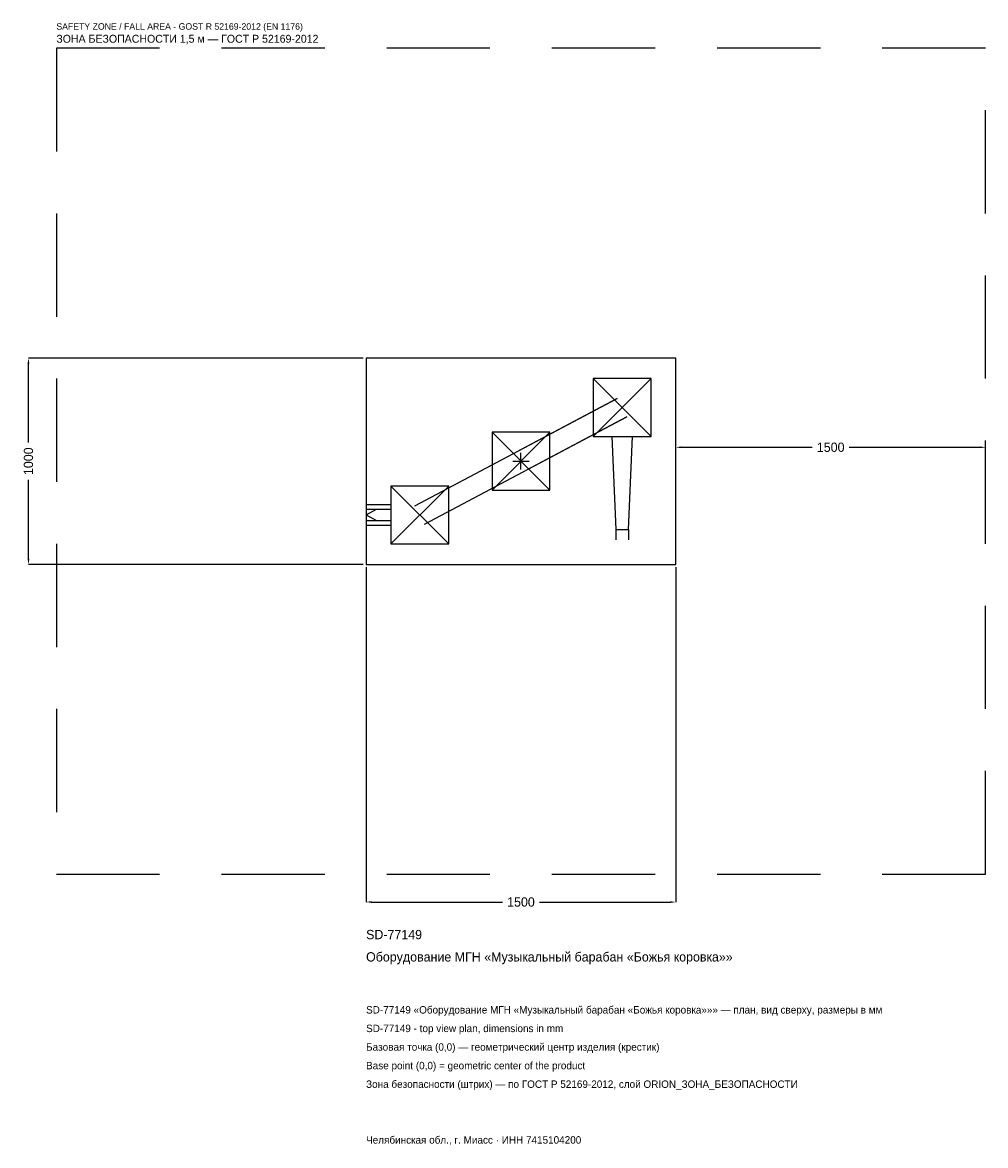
# Model space of a CAD drawing. Header units: metres. Extents: x -2414 to 2250, y -3314 to 2125.
import ezdxf

# ---------------------------------------------------------------- set-up
doc = ezdxf.new("R2010")
doc.units = ezdxf.units.M
doc.linetypes.add('DASHED', pattern=[800, 500, -300])
for name, color, linetype in [('ORION_ДАННЫЕ', 3, 'Continuous'), ('ORION_ЗОНА_БЕЗОПАСНОСТИ', 1, 'Continuous'), ('ORION_КОНТУР', 7, 'Continuous'), ('ORION_РАЗМЕРЫ', 8, 'Continuous')]:
    doc.layers.add(name, color=color, linetype=linetype)
doc.dimstyles.new('ORION', dxfattribs={"dimtxt": 45, "dimasz": 27, "dimexe": 1.25, "dimexo": 13.5, "dimtad": 1, "dimdec": 0, "dimcen": 2.5, "dimazin": 3, "dimtfac": 1, "dimtmove": 0, "dimatfit": 3, "dimarcsym": 0})

# ---------------------------------------------------------------- blocks, each defined once
blk = doc.blocks.new('_CLOSEDFILLED')
at = {"color": 0, "linetype": 'BYBLOCK'}
blk.add_solid([(-1, 0.16), (0, 0), (-1, -0.16)], dxfattribs=at)
blk = doc.blocks.new('*D1')
for p, q in [((-750, -513.5), (-750, -2135)), ((750, -513.5), (750, -2135)), ((-723, -2135), (-90, -2135)), ((90, -2135), (723, -2135))]:
    blk.add_line(p, q)
at = {"layer": 'Defpoints'}
for p in [(-750, -500), (750, -500), (-750, -2135)]:
    blk.add_point(p, dxfattribs=at)
at = {"layer": 'ORION_РАЗМЕРЫ', "xscale": 27, "yscale": 27, "rotation": 180}
blk.add_blockref('_CLOSEDFILLED', (-750, -2135), dxfattribs=at)
at = {"layer": 'ORION_РАЗМЕРЫ', "xscale": 27, "yscale": 27}
blk.add_blockref('_CLOSEDFILLED', (750, -2135), dxfattribs=at)
at = {"layer": 'ORION_РАЗМЕРЫ', "insert": (0, -2135), "char_height": 45, "attachment_point": 5}
blk.add_mtext('1500', dxfattribs=at)
blk = doc.blocks.new('*D2')
for p, q in [((-763.5, 500), (-2385, 500)), ((-2385, 90), (-2385, 473)), ((-2385, -473), (-2385, -90)), ((-763.5, -500), (-2385, -500))]:
    blk.add_line(p, q)
at = {"layer": 'Defpoints'}
for p in [(-750, 500), (-2385, -500), (-750, -500)]:
    blk.add_point(p, dxfattribs=at)
at = {"layer": 'ORION_РАЗМЕРЫ', "xscale": 27, "yscale": 27}
for p, rotation in [((-2385, 500), 90), ((-2385, -500), 270)]:
    blk.add_blockref('_CLOSEDFILLED', p, dxfattribs=dict(at, rotation=rotation))
at = {"layer": 'ORION_РАЗМЕРЫ', "insert": (-2385, 0), "char_height": 45, "attachment_point": 5, "rotation": 90}
blk.add_mtext('1000', dxfattribs=at)
blk = doc.blocks.new('*D3')
for p, q in [((750, 13.5), (750, 67.5)), ((777, 67.5), (1410, 67.5)), ((1590, 67.5), (2223, 67.5)), ((2250, 13.5), (2250, 67.5))]:
    blk.add_line(p, q)
at = {"layer": 'Defpoints'}
for p in [(750, 67.5), (750, 0), (2250, 0)]:
    blk.add_point(p, dxfattribs=at)
at = {"layer": 'ORION_РАЗМЕРЫ', "xscale": 27, "yscale": 27, "rotation": 180}
blk.add_blockref('_CLOSEDFILLED', (750, 67.5), dxfattribs=at)
at = {"layer": 'ORION_РАЗМЕРЫ', "xscale": 27, "yscale": 27}
blk.add_blockref('_CLOSEDFILLED', (2250, 67.5), dxfattribs=at)
at = {"layer": 'ORION_РАЗМЕРЫ', "insert": (1500, 67.5), "char_height": 45, "attachment_point": 5}
blk.add_mtext('1500', dxfattribs=at)
blk = doc.blocks.new('ОРИОН SD-77149 Оборудование МГН Музыкальный барабан Божья коровка')
at = {"layer": 'ORION_ЗОНА_БЕЗОПАСНОСТИ', "linetype": 'DASHED'}
blk.add_lwpolyline([(-2250, -2000), (2250, -2000), (2250, 2000), (-2250, 2000)], close=True, dxfattribs=at)
at = {"layer": 'ORION_КОНТУР'}
for p, q in [((350, 120), (630, 400)), ((350, 400), (630, 120)), ((-513.6, -215.5), (466.4, 304.5)), ((466.4, 304.5), (-23.6, 44.5)), ((-466.4, -304.5), (513.6, 215.5)), ((513.6, 215.5), (23.6, -44.5)), ((-140, -140), (140, 140)), ((-140, 140), (140, -140)), ((-630, -400), (-350, -120)), ((-630, -120), (-350, -400)), ((-750, -209.6), (-630, -209.6)), ((-750, -232.3), (-630, -232.3)), ((-750, -260), (-699.6, -232.3)), ((-750, -260), (-699.6, -287.7)), ((-750, -287.7), (-630, -287.7)), ((-750, -310.4), (-630, -310.4)), ((459.8, -330), (459.8, -380.4)), ((520.2, -330), (520.2, -380.4))]:
    blk.add_line(p, q, dxfattribs=at)
for points in [[(-750, -500), (750, -500), (750, 500), (-750, 500)], [(350, 120), (630, 120), (630, 400), (350, 400)], [(-140, -140), (140, -140), (140, 140), (-140, 140)], [(-630, -400), (-350, -400), (-350, -120), (-630, -120)]]:
    blk.add_lwpolyline(points, close=True, dxfattribs=at)
blk.add_lwpolyline([(439.6, 120), (459.8, -330), (520.2, -330), (540.4, 120)], dxfattribs=at)
at = {"layer": 'ORION_РАЗМЕРЫ'}
for p, q in [((-40, 0), (40, 0)), ((0, -40), (0, 40))]:
    blk.add_line(p, q, dxfattribs=at)
at = {"layer": 'ORION_ДАННЫЕ'}
for tag, p in [('АРТИКУЛ', (-750, -2315)), ('НАИМЕНОВАНИЕ', (-750, -2423))]:
    blk.add_attdef(tag, p, '', height=45, dxfattribs=at)
at = {"layer": 'ORION_ДАННЫЕ', "flags": 1}
for tag, p in [('ПРОИЗВОДИТЕЛЬ', (-750, -2531)), ('ТЕЛЕФОН', (-750, -2639)), ('САЙТ', (-750, -2855)), ('АДРЕС', (-750, -2963)), ('РЕКВИЗИТЫ', (-750, -3071)), ('ГАБАРИТЫ', (-750, -3179)), ('ЗОНА_БЕЗОПАСНОСТИ', (-750, -3287))]:
    blk.add_attdef(tag, p, '', height=45, dxfattribs=at)
at = {"layer": 'ORION_ЗОНА_БЕЗОПАСНОСТИ', "color": 1}
for s, height, p in [('SAFETY ZONE / FALL AREA - GOST R 52169-2012 (EN 1176)', 31.5, (-2250, 2090)), ('ЗОНА БЕЗОПАСНОСТИ 1,5 м — ГОСТ Р 52169-2012', 38.25, (-2250, 2027))]:
    blk.add_text(s, height=height, dxfattribs=at).set_placement(p)
at = {"layer": 'ORION_РАЗМЕРЫ'}
dim = blk.add_linear_dim(base=(-2385, -500), p1=(-750, -500), p2=(-750, 500), angle=90, dimstyle='ORION', dxfattribs=at)
dim.commit()
dim.dimension.update_dxf_attribs({"geometry": '*D2', "text_midpoint": (-2385, 0)})
for base, p1, p2, picture, middle in [((750, 67.5), (750, 0), (2250, 0), '*D3', (1500, 67.5)), ((-750, -2135), (-750, -500), (750, -500), '*D1', (0, -2135))]:
    dim = blk.add_linear_dim(base=base, p1=p1, p2=p2, dimstyle='ORION', dxfattribs=at)
    dim.commit()
    dim.dimension.update_dxf_attribs({"geometry": picture, "text_midpoint": middle})

msp = doc.modelspace()

# ---------------------------------------------------------------- block references
msp.add_blockref('ОРИОН SD-77149 Оборудование МГН Музыкальный барабан Божья коровка', (0, 0)).add_auto_attribs({'АРТИКУЛ': 'SD-77149', 'НАИМЕНОВАНИЕ': 'Оборудование МГН «Музыкальный барабан «Божья коровка»»'})

# ---------------------------------------------------------------- texts
at = {"layer": 'ORION_ДАННЫЕ', "color": 3}
for s, p in [('SD-77149 «Оборудование МГН «Музыкальный барабан «Божья коровка»»» — план, вид сверху, размеры в мм', (-750, -2675)), ('SD-77149 - top view plan, dimensions in mm', (-750, -2765)), ('Челябинская обл., г. Миасс · ИНН 7415104200', (-750, -3305))]:
    msp.add_text(s, height=36, dxfattribs=at).set_placement(p)
at = {"layer": 'ORION_ДАННЫЕ', "color": 7}
for s, p in [('Базовая точка (0,0) — геометрический центр изделия (крестик)', (-750, -2855)), ('Base point (0,0) = geometric center of the product', (-750, -2945))]:
    msp.add_text(s, height=36, dxfattribs=at).set_placement(p)
at = {"layer": 'ORION_ДАННЫЕ', "color": 1}
msp.add_text('Зона безопасности (штрих) — по ГОСТ Р 52169-2012, слой ORION_ЗОНА_БЕЗОПАСНОСТИ', height=36, dxfattribs=at).set_placement((-750, -3035))

doc.saveas('drawing.dxf')
